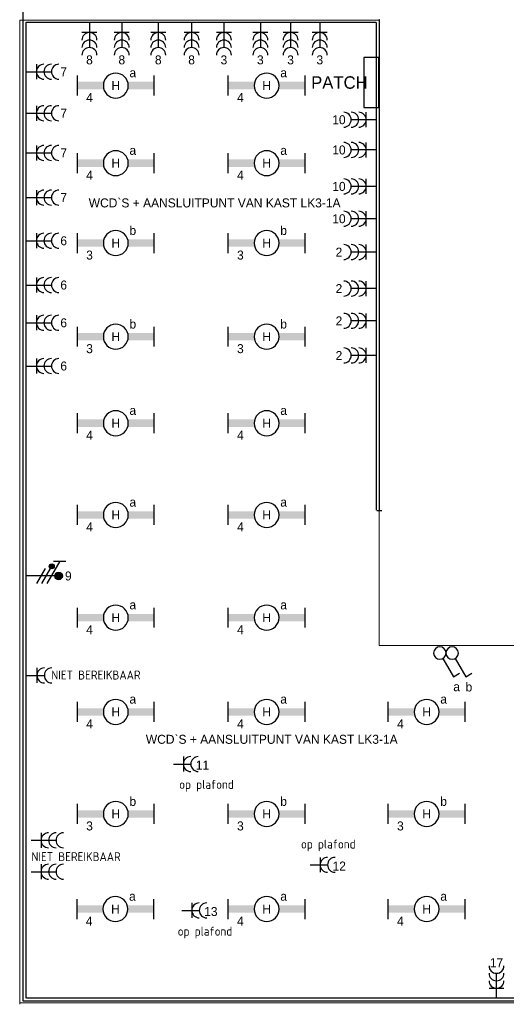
# Model space of a CAD drawing. Extents: x 1458 to 71127, y 1423 to 46205.
# Tile 2 of 9: x 13579 to 23336, y 16488 to 36230. Entities that reach past the tile are written whole.
import ezdxf
from ezdxf.enums import TextEntityAlignment as Align

# ---------------------------------------------------------------- set-up
doc = ezdxf.new("R2010")
doc.units = 0
doc.linetypes.add('E_GOOT3', pattern=[5, 4, -1])
doc.layers.get('0').update_dxf_attribs({"linetype": 'CONTINUOUS'})
for name, color, linetype in [('BL$4----', 7, 'CONTINUOUS'), ('EL6131--_WG', 4, 'CONTINUOUS'), ('EL6212--', 3, 'CONTINUOUS'), ('EL6222--', 3, 'CONTINUOUS'), ('EL6311--', 3, 'CONTINUOUS')]:
    doc.layers.add(name, color=color, linetype=linetype)
doc.styles.add('BURO-018', font='BUROFONT.SHX', dxfattribs={"height": 1.8})
doc.styles.add('BURO-025', font='BUROFONT.SHX', dxfattribs={"height": 2.5})
doc.styles.add('ISO', font='ISOCP3.SHX')

# ---------------------------------------------------------------- blocks, each defined once
blk = doc.blocks.new('1115B61540')
at = {"color": 0}
for p, q in [((-7.7, 2), (-7.7, -2)), ((7.7, 2), (7.7, -2))]:
    blk.add_line(p, q, dxfattribs=at)
at = {"color": 0, "linetype": 'Continuous'}
blk.add_circle((0, 0), 2.5, dxfattribs=at)
at = {"color": 0}
for points in [[(-2.5, 0.75), (-7.7, 0.75), (-2.5, -0.75), (-7.7, -0.75)], [(2.5, 0.75), (7.7, 0.75), (2.5, -0.75), (7.7, -0.75)]]:
    blk.add_solid(points, dxfattribs=at)
at = {"color": 0, "linetype": 'Continuous', "style": 'BURO-018'}
for tag, p in [('E_GROEP', (0, 5)), ('E_GKAST', (0, 5)), ('E_ARMCODE', (0, 0)), ('E_SLET', (4.5, -3))]:
    blk.add_attdef(tag, text='', height=1.8, dxfattribs=at).set_placement(p, align=Align.MIDDLE)
blk = doc.blocks.new('111304A')
at = {"color": 0, "linetype": 'Continuous'}
for p, q in [((0, 1), (0, 4.5)), ((-1.5, 3), (1.5, 3))]:
    blk.add_line(p, q, dxfattribs=at)
for centre in [(0, 6), (0, 4.5)]:
    blk.add_arc(centre, 1.5, 180, 360, dxfattribs=at)
at = {"color": 0, "linetype": 'Continuous', "style": 'BURO-018'}
for tag in ['E_GROEP', 'E_GKAST']:
    blk.add_attdef(tag, text='', height=1.8, dxfattribs=at).set_placement((0, 8.5), align=Align.MIDDLE)
at = {"color": 0, "linetype": 'Continuous', "style": 'BURO-018', "flags": 1}
for tag, p in [('E_VERMCODE', (13, 8.5)), ('E_MATCODE', (0, 0))]:
    blk.add_attdef(tag, text='', height=1.8, dxfattribs=at).set_placement(p, align=Align.MIDDLE)
blk = doc.blocks.new('111304B')
at = {"color": 0, "linetype": 'Continuous'}
for p, q in [((0, 1), (0, 6)), ((-1.5, 3), (1.5, 3))]:
    blk.add_line(p, q, dxfattribs=at)
for centre in [(0, 7.5), (0, 6), (0, 4.5)]:
    blk.add_arc(centre, 1.5, 180, 360, dxfattribs=at)
at = {"color": 0, "linetype": 'Continuous', "style": 'BURO-018'}
for tag in ['E_GROEP', 'E_GKAST']:
    blk.add_attdef(tag, text='', height=1.8, dxfattribs=at).set_placement((0, 10), align=Align.MIDDLE)
at = {"color": 0, "linetype": 'Continuous', "style": 'BURO-018', "flags": 1}
for tag, p in [('E_VERMCODE', (13, 10)), ('E_MATCODE', (0, 0))]:
    blk.add_attdef(tag, text='', height=1.8, dxfattribs=at).set_placement(p, align=Align.MIDDLE)
blk = doc.blocks.new('E00078')
at = {"color": 0, "linetype": 'Continuous'}
for p, q in [((-3, 6.48), (-3, 8.98)), ((-3, 7.73), (1.5, 5.13)), ((0, 7.5), (0, 1)), ((1.5, 4.13), (-1.5, 5.87)), ((1.5, 3.13), (-1.5, 4.87))]:
    blk.add_line(p, q, dxfattribs=at)
at = {"color": 0, "const_width": 0.75}
blk.add_lwpolyline([(-0.38, 7.5, 1), (0.38, 7.5, 1)], format="xyb", close=True, dxfattribs=at)
at = {"color": 0, "linetype": 'Continuous', "const_width": 0.5}
blk.add_lwpolyline([(-2.18, 6.12, 1), (-1.68, 6.12, 1)], format="xyb", close=True, dxfattribs=at)
at = {"color": 0, "linetype": 'Continuous'}
for centre, radius in [((0, 7.5), 0.75), ((-1.93, 6.12), 0.5)]:
    blk.add_circle(centre, radius, dxfattribs=at)
at = {"color": 0, "linetype": 'Continuous', "style": 'BURO-018'}
for tag in ['E_GROEP', 'E_GKAST']:
    blk.add_attdef(tag, text='', height=1.8, dxfattribs=at).set_placement((0, 11), align=Align.MIDDLE)
at = {"color": 0, "linetype": 'Continuous', "style": 'BURO-018', "flags": 1}
for tag, p in [('E_VERMCODE', (13, 11)), ('E_MATCODE', (0, 0))]:
    blk.add_attdef(tag, text='', height=1.8, dxfattribs=at).set_placement(p, align=Align.MIDDLE)
blk = doc.blocks.new('1114A1')
at = {"color": 0, "linetype": 'Continuous'}
for p, q in [((0.62, 3.33), (2.74, 7)), ((2.74, 7), (3.95, 6.3))]:
    blk.add_line(p, q, dxfattribs=at)
blk.add_circle((0, 2.25), 1.25, dxfattribs=at)
at = {"color": 0, "linetype": 'Continuous', "style": 'BURO-018'}
for tag, p in [('E_SLET1', (3.36, 9)), ('E_GKAST', (11.61, 4.38)), ('E_GROEP', (11.61, 1.38))]:
    blk.add_attdef(tag, text='', height=1.8, dxfattribs=at).set_placement(p, align=Align.MIDDLE)
at = {"color": 0, "linetype": 'Continuous', "style": 'BURO-018', "flags": 1}
blk.add_attdef('E_MATCODE', text='', height=1.8, dxfattribs=at).set_placement((0, 0), align=Align.MIDDLE)
blk = doc.blocks.new('111207')
at = {"color": 0, "linetype": 'Continuous'}
for p, q in [((5, 4), (-5, 4)), ((-5, 4), (-5, 1)), ((5, 1), (5, 4)), ((-5, 1), (5, 1))]:
    blk.add_line(p, q, dxfattribs=at)
at = {"color": 0, "linetype": 'Continuous', "style": 'BURO-018'}
for tag, p in [('E_GKAST', (0, 12)), ('E_GROEP', (0, 9)), ('E_KAST', (0, 6))]:
    blk.add_attdef(tag, text='', height=1.8, dxfattribs=at).set_placement(p, align=Align.MIDDLE)
at = {"color": 0, "linetype": 'Continuous', "style": 'BURO-018', "flags": 1}
blk.add_attdef('E_MATCODE', text='', height=1.8, dxfattribs=at).set_placement((0, 0), align=Align.MIDDLE)

msp = doc.modelspace()

# ---------------------------------------------------------------- linework, layer by layer
at = {"layer": 'BL$4----', "color": 33}
msp.add_line((20737, 26391), (20837, 26391), dxfattribs=at)
at = {"layer": 'EL6131--_WG', "color": 7, "linetype": 'E_GOOT3'}
for p, q in [((13647, 16551), (13647, 45231)), ((13707, 16611), (13707, 36181)), ((13707, 36181), (20727, 36181)), ((20727, 36181), (20727, 26393)), ((20787, 36241), (20787, 26393)), ((45877, 16611), (13707, 16611)), ((54987, 16551), (13647, 16551))]:
    msp.add_line(p, q, dxfattribs=at)
at = {"layer": 'EL6222--', "color": 4, "lineweight": 0}
for p, q in [((20789, 36219), (13579, 36219)), ((13579, 36219), (13579, 16488)), ((20789, 23683), (20789, 36219)), ((31605, 23683), (20789, 23683)), ((13579, 16520), (31605, 16520))]:
    msp.add_line(p, q, dxfattribs=at)

# ---------------------------------------------------------------- block references
at = {"layer": 'EL6212--', "color": 2, "lineweight": 0}
ref = msp.add_blockref('111207', (20878, 34970), dxfattribs=dict(at, xscale=100, yscale=100, zscale=100, rotation=90))
ref.add_attrib('E_KAST', 'PATCH', dxfattribs={"layer": '0', "color": 2, "linetype": 'Continuous', "height": 250, "style": 'BURO-025'}).set_placement((19989, 34970), align=Align.MIDDLE)
at = {"layer": 'EL6222--'}
ref = msp.add_blockref('111304B', (14978, 36270), dxfattribs=dict(at, xscale=100, yscale=100, zscale=100, rotation=180))
ref.add_attrib('E_GROEP', '8', dxfattribs={"layer": '0', "color": 1, "linetype": 'Continuous', "height": 180, "style": 'BURO-018'}).set_placement((14978, 35424), align=Align.MIDDLE)
ref = msp.add_blockref('111304B', (15626, 36270), dxfattribs=dict(at, xscale=100, yscale=100, zscale=100, rotation=180))
ref.add_attrib('E_GROEP', '8', dxfattribs={"layer": '0', "color": 1, "linetype": 'Continuous', "height": 180, "style": 'BURO-018'}).set_placement((15626, 35424), align=Align.MIDDLE)
ref = msp.add_blockref('111304B', (16357, 36270), dxfattribs=dict(at, xscale=100, yscale=100, zscale=100, rotation=180))
ref.add_attrib('E_GROEP', '8', dxfattribs={"layer": '0', "color": 1, "linetype": 'Continuous', "height": 180, "style": 'BURO-018'}).set_placement((16357, 35424), align=Align.MIDDLE)
ref = msp.add_blockref('111304B', (17025, 36270), dxfattribs=dict(at, xscale=100, yscale=100, zscale=100, rotation=180))
ref.add_attrib('E_GROEP', '8', dxfattribs={"layer": '0', "color": 1, "linetype": 'Continuous', "height": 180, "style": 'BURO-018'}).set_placement((17025, 35424), align=Align.MIDDLE)
ref = msp.add_blockref('111304B', (17673, 36270), dxfattribs=dict(at, xscale=100, yscale=100, zscale=100, rotation=180))
ref.add_attrib('E_GROEP', '3', dxfattribs={"layer": '0', "color": 1, "linetype": 'Continuous', "height": 180, "style": 'BURO-018'}).set_placement((17673, 35424), align=Align.MIDDLE)
ref = msp.add_blockref('111304B', (18404, 36270), dxfattribs=dict(at, xscale=100, yscale=100, zscale=100, rotation=180))
ref.add_attrib('E_GROEP', '3', dxfattribs={"layer": '0', "color": 1, "linetype": 'Continuous', "height": 180, "style": 'BURO-018'}).set_placement((18404, 35424), align=Align.MIDDLE)
ref = msp.add_blockref('111304B', (19010, 36270), dxfattribs=dict(at, xscale=100, yscale=100, zscale=100, rotation=180))
ref.add_attrib('E_GROEP', '3', dxfattribs={"layer": '0', "color": 1, "linetype": 'Continuous', "height": 180, "style": 'BURO-018'}).set_placement((19010, 35424), align=Align.MIDDLE)
ref = msp.add_blockref('111304B', (19596, 36270), dxfattribs=dict(at, xscale=100, yscale=100, zscale=100, rotation=180))
ref.add_attrib('E_GROEP', '3', dxfattribs={"layer": '0', "color": 1, "linetype": 'Continuous', "height": 180, "style": 'BURO-018'}).set_placement((19596, 35424), align=Align.MIDDLE)
ref = msp.add_blockref('111304B', (13615, 35187), dxfattribs=dict(at, xscale=100, yscale=100, zscale=100, rotation=270))
ref.add_attrib('E_GROEP', '7', dxfattribs={"layer": '0', "color": 1, "linetype": 'Continuous', "height": 180, "style": 'BURO-018'}).set_placement((14461, 35187), align=Align.MIDDLE)
ref = msp.add_blockref('111304B', (13615, 34355), dxfattribs=dict(at, xscale=100, yscale=100, zscale=100, rotation=270))
ref.add_attrib('E_GROEP', '7', dxfattribs={"layer": '0', "color": 1, "linetype": 'Continuous', "height": 180, "style": 'BURO-018'}).set_placement((14461, 34355), align=Align.MIDDLE)
ref = msp.add_blockref('111304B', (20826, 34224), dxfattribs=dict(at, xscale=100, yscale=100, zscale=100, rotation=90))
ref.add_attrib('E_GROEP', '10', dxfattribs={"layer": '0', "color": 1, "linetype": 'Continuous', "height": 180, "style": 'BURO-018'}).set_placement((19980, 34224), align=Align.MIDDLE)
ref = msp.add_blockref('111304B', (20826, 33618), dxfattribs=dict(at, xscale=100, yscale=100, zscale=100, rotation=90))
ref.add_attrib('E_GROEP', '10', dxfattribs={"layer": '0', "color": 1, "linetype": 'Continuous', "height": 180, "style": 'BURO-018'}).set_placement((19980, 33618), align=Align.MIDDLE)
ref = msp.add_blockref('111304B', (13615, 33558), dxfattribs=dict(at, xscale=100, yscale=100, zscale=100, rotation=270))
ref.add_attrib('E_GROEP', '7', dxfattribs={"layer": '0', "color": 1, "linetype": 'Continuous', "height": 180, "style": 'BURO-018'}).set_placement((14461, 33558), align=Align.MIDDLE)
ref = msp.add_blockref('111304B', (20826, 32887), dxfattribs=dict(at, xscale=100, yscale=100, zscale=100, rotation=90))
ref.add_attrib('E_GROEP', '10', dxfattribs={"layer": '0', "color": 1, "linetype": 'Continuous', "height": 180, "style": 'BURO-018'}).set_placement((19980, 32887), align=Align.MIDDLE)
ref = msp.add_blockref('111304B', (13615, 32663), dxfattribs=dict(at, xscale=100, yscale=100, zscale=100, rotation=270))
ref.add_attrib('E_GROEP', '7', dxfattribs={"layer": '0', "color": 1, "linetype": 'Continuous', "height": 180, "style": 'BURO-018'}).set_placement((14461, 32663), align=Align.MIDDLE)
ref = msp.add_blockref('111304B', (20826, 32239), dxfattribs=dict(at, xscale=100, yscale=100, zscale=100, rotation=90))
ref.add_attrib('E_GROEP', '10', dxfattribs={"layer": '0', "color": 1, "linetype": 'Continuous', "height": 180, "style": 'BURO-018'}).set_placement((19980, 32239), align=Align.MIDDLE)
ref = msp.add_blockref('111304B', (13615, 31797), dxfattribs=dict(at, xscale=100, yscale=100, zscale=100, rotation=270))
ref.add_attrib('E_GROEP', '6', dxfattribs={"layer": '0', "color": 1, "linetype": 'Continuous', "height": 180, "style": 'BURO-018'}).set_placement((14461, 31797), align=Align.MIDDLE)
ref = msp.add_blockref('111304B', (20826, 31571), dxfattribs=dict(at, xscale=100, yscale=100, zscale=100, rotation=90))
ref.add_attrib('E_GROEP', '2', dxfattribs={"layer": '0', "color": 1, "linetype": 'Continuous', "height": 180, "style": 'BURO-018'}).set_placement((19980, 31571), align=Align.MIDDLE)
ref = msp.add_blockref('111304B', (13615, 30910), dxfattribs=dict(at, xscale=100, yscale=100, zscale=100, rotation=270))
ref.add_attrib('E_GROEP', '6', dxfattribs={"layer": '0', "color": 1, "linetype": 'Continuous', "height": 180, "style": 'BURO-018'}).set_placement((14461, 30910), align=Align.MIDDLE)
ref = msp.add_blockref('111304B', (20826, 30839), dxfattribs=dict(at, xscale=100, yscale=100, zscale=100, rotation=90))
ref.add_attrib('E_GROEP', '2', dxfattribs={"layer": '0', "color": 1, "linetype": 'Continuous', "height": 180, "style": 'BURO-018'}).set_placement((19980, 30839), align=Align.MIDDLE)
ref = msp.add_blockref('111304B', (13615, 30152), dxfattribs=dict(at, xscale=100, yscale=100, zscale=100, rotation=270))
ref.add_attrib('E_GROEP', '6', dxfattribs={"layer": '0', "color": 1, "linetype": 'Continuous', "height": 180, "style": 'BURO-018'}).set_placement((14461, 30152), align=Align.MIDDLE)
ref = msp.add_blockref('111304B', (20826, 30192), dxfattribs=dict(at, xscale=100, yscale=100, zscale=100, rotation=90))
ref.add_attrib('E_GROEP', '2', dxfattribs={"layer": '0', "color": 1, "linetype": 'Continuous', "height": 180, "style": 'BURO-018'}).set_placement((19980, 30192), align=Align.MIDDLE)
ref = msp.add_blockref('111304B', (20826, 29497), dxfattribs=dict(at, xscale=100, yscale=100, zscale=100, rotation=90))
ref.add_attrib('E_GROEP', '2', dxfattribs={"layer": '0', "color": 1, "linetype": 'Continuous', "height": 180, "style": 'BURO-018'}).set_placement((19980, 29497), align=Align.MIDDLE)
ref = msp.add_blockref('111304B', (13615, 29286), dxfattribs=dict(at, xscale=100, yscale=100, zscale=100, rotation=270))
ref.add_attrib('E_GROEP', '6', dxfattribs={"layer": '0', "color": 1, "linetype": 'Continuous', "height": 180, "style": 'BURO-018'}).set_placement((14461, 29286), align=Align.MIDDLE)
at = {"layer": 'EL6222--', "color": 3, "lineweight": 0}
ref = msp.add_blockref('E00078', (13609, 25076), dxfattribs=dict(at, xscale=100, yscale=100, zscale=100, rotation=270))
ref.add_attrib('E_GROEP', '9', dxfattribs={"layer": '0', "color": 1, "linetype": 'Continuous', "height": 180, "style": 'BURO-018'}).set_placement((14553, 25076), align=Align.MIDDLE)
at = {"layer": 'EL6222--', "xscale": 100, "yscale": 100, "zscale": 100, "rotation": 270}
for name, p in [('111304A', (13623, 23081)), ('111304B', (13707, 19776)), ('111304B', (13707, 19147))]:
    msp.add_blockref(name, p, dxfattribs=at)
at = {"layer": 'EL6222--'}
ref = msp.add_blockref('111304A', (16560, 21304), dxfattribs=dict(at, xscale=100, yscale=100, zscale=100, rotation=270))
ref.add_attrib('E_GROEP', '11', dxfattribs={"layer": '0', "color": 1, "linetype": 'Continuous', "height": 180, "style": 'BURO-018'}).set_placement((17243, 21282), align=Align.MIDDLE)
ref = msp.add_blockref('111304A', (19303, 19284), dxfattribs=dict(at, xscale=100, yscale=100, zscale=100, rotation=270))
ref.add_attrib('E_GROEP', '12', dxfattribs={"layer": '0', "color": 1, "linetype": 'Continuous', "height": 180, "style": 'BURO-018'}).set_placement((19986, 19261), align=Align.MIDDLE)
ref = msp.add_blockref('111304A', (16729, 18370), dxfattribs=dict(at, xscale=100, yscale=100, zscale=100, rotation=270))
ref.add_attrib('E_GROEP', '13', dxfattribs={"layer": '0', "color": 1, "linetype": 'Continuous', "height": 180, "style": 'BURO-018'}).set_placement((17412, 18348), align=Align.MIDDLE)
at = {"layer": 'EL6222--', "color": 3, "lineweight": 0}
ref = msp.add_blockref('111304B', (23139, 16510), dxfattribs=dict(at, xscale=100, yscale=100, zscale=100))
ref.add_attrib('E_GROEP', '17', dxfattribs={"layer": '0', "color": 1, "linetype": 'Continuous', "height": 180, "style": 'BURO-018'}).set_placement((23139, 17322), align=Align.MIDDLE)
at = {"layer": 'EL6311--'}
ref = msp.add_blockref('1115B61540', (15506, 34909), dxfattribs=dict(at, xscale=-100, yscale=100, zscale=100, rotation=180))
ref.add_attrib('E_ARMCODE', 'H', dxfattribs={"layer": '0', "color": 1, "linetype": 'Continuous', "height": 180, "style": 'BURO-018'}).set_placement((15506, 34909), align=Align.MIDDLE)
ref.add_attrib('E_SLET', 'a', dxfattribs={"layer": '0', "color": 1, "linetype": 'Continuous', "height": 180, "style": 'BURO-018'}).set_placement((15847, 35165), align=Align.MIDDLE)
ref.add_attrib('E_GROEP', '4', dxfattribs={"layer": '0', "color": 1, "linetype": 'Continuous', "height": 180, "style": 'BURO-018'}).set_placement((14979, 34668), align=Align.MIDDLE)
ref = msp.add_blockref('1115B61540', (18530, 34909), dxfattribs=dict(at, xscale=-100, yscale=100, zscale=100, rotation=180))
ref.add_attrib('E_ARMCODE', 'H', dxfattribs={"layer": '0', "color": 1, "linetype": 'Continuous', "height": 180, "style": 'BURO-018'}).set_placement((18530, 34909), align=Align.MIDDLE)
ref.add_attrib('E_SLET', 'a', dxfattribs={"layer": '0', "color": 1, "linetype": 'Continuous', "height": 180, "style": 'BURO-018'}).set_placement((18871, 35165), align=Align.MIDDLE)
ref.add_attrib('E_GROEP', '4', dxfattribs={"layer": '0', "color": 1, "linetype": 'Continuous', "height": 180, "style": 'BURO-018'}).set_placement((18004, 34668), align=Align.MIDDLE)
ref = msp.add_blockref('1115B61540', (15506, 33353), dxfattribs=dict(at, xscale=-100, yscale=100, zscale=100, rotation=180))
ref.add_attrib('E_ARMCODE', 'H', dxfattribs={"layer": '0', "color": 1, "linetype": 'Continuous', "height": 180, "style": 'BURO-018'}).set_placement((15506, 33353), align=Align.MIDDLE)
ref.add_attrib('E_SLET', 'a', dxfattribs={"layer": '0', "color": 1, "linetype": 'Continuous', "height": 180, "style": 'BURO-018'}).set_placement((15847, 33609), align=Align.MIDDLE)
ref.add_attrib('E_GROEP', '4', dxfattribs={"layer": '0', "color": 1, "linetype": 'Continuous', "height": 180, "style": 'BURO-018'}).set_placement((14979, 33112), align=Align.MIDDLE)
ref = msp.add_blockref('1115B61540', (18530, 33353), dxfattribs=dict(at, xscale=-100, yscale=100, zscale=100, rotation=180))
ref.add_attrib('E_ARMCODE', 'H', dxfattribs={"layer": '0', "color": 1, "linetype": 'Continuous', "height": 180, "style": 'BURO-018'}).set_placement((18530, 33353), align=Align.MIDDLE)
ref.add_attrib('E_SLET', 'a', dxfattribs={"layer": '0', "color": 1, "linetype": 'Continuous', "height": 180, "style": 'BURO-018'}).set_placement((18871, 33609), align=Align.MIDDLE)
ref.add_attrib('E_GROEP', '4', dxfattribs={"layer": '0', "color": 1, "linetype": 'Continuous', "height": 180, "style": 'BURO-018'}).set_placement((18004, 33112), align=Align.MIDDLE)
ref = msp.add_blockref('1115B61540', (15506, 31751), dxfattribs=dict(at, xscale=-100, yscale=100, zscale=100, rotation=180))
ref.add_attrib('E_ARMCODE', 'H', dxfattribs={"layer": '0', "color": 1, "linetype": 'Continuous', "height": 180, "style": 'BURO-018'}).set_placement((15506, 31751), align=Align.MIDDLE)
ref.add_attrib('E_SLET', 'b', dxfattribs={"layer": '0', "color": 1, "linetype": 'Continuous', "height": 180, "style": 'BURO-018'}).set_placement((15847, 32007), align=Align.MIDDLE)
ref.add_attrib('E_GROEP', '3', dxfattribs={"layer": '0', "color": 1, "linetype": 'Continuous', "height": 180, "style": 'BURO-018'}).set_placement((14979, 31510), align=Align.MIDDLE)
ref = msp.add_blockref('1115B61540', (18530, 31751), dxfattribs=dict(at, xscale=-100, yscale=100, zscale=100, rotation=180))
ref.add_attrib('E_ARMCODE', 'H', dxfattribs={"layer": '0', "color": 1, "linetype": 'Continuous', "height": 180, "style": 'BURO-018'}).set_placement((18530, 31751), align=Align.MIDDLE)
ref.add_attrib('E_SLET', 'b', dxfattribs={"layer": '0', "color": 1, "linetype": 'Continuous', "height": 180, "style": 'BURO-018'}).set_placement((18871, 32007), align=Align.MIDDLE)
ref.add_attrib('E_GROEP', '3', dxfattribs={"layer": '0', "color": 1, "linetype": 'Continuous', "height": 180, "style": 'BURO-018'}).set_placement((18004, 31510), align=Align.MIDDLE)
ref = msp.add_blockref('1115B61540', (15506, 29874), dxfattribs=dict(at, xscale=-100, yscale=100, zscale=100, rotation=180))
ref.add_attrib('E_ARMCODE', 'H', dxfattribs={"layer": '0', "color": 1, "linetype": 'Continuous', "height": 180, "style": 'BURO-018'}).set_placement((15506, 29874), align=Align.MIDDLE)
ref.add_attrib('E_SLET', 'b', dxfattribs={"layer": '0', "color": 1, "linetype": 'Continuous', "height": 180, "style": 'BURO-018'}).set_placement((15847, 30131), align=Align.MIDDLE)
ref.add_attrib('E_GROEP', '3', dxfattribs={"layer": '0', "color": 1, "linetype": 'Continuous', "height": 180, "style": 'BURO-018'}).set_placement((14979, 29634), align=Align.MIDDLE)
ref = msp.add_blockref('1115B61540', (18530, 29874), dxfattribs=dict(at, xscale=-100, yscale=100, zscale=100, rotation=180))
ref.add_attrib('E_ARMCODE', 'H', dxfattribs={"layer": '0', "color": 1, "linetype": 'Continuous', "height": 180, "style": 'BURO-018'}).set_placement((18530, 29874), align=Align.MIDDLE)
ref.add_attrib('E_SLET', 'b', dxfattribs={"layer": '0', "color": 1, "linetype": 'Continuous', "height": 180, "style": 'BURO-018'}).set_placement((18871, 30131), align=Align.MIDDLE)
ref.add_attrib('E_GROEP', '3', dxfattribs={"layer": '0', "color": 1, "linetype": 'Continuous', "height": 180, "style": 'BURO-018'}).set_placement((18004, 29634), align=Align.MIDDLE)
ref = msp.add_blockref('1115B61540', (15506, 28139), dxfattribs=dict(at, xscale=-100, yscale=100, zscale=100, rotation=180))
ref.add_attrib('E_ARMCODE', 'H', dxfattribs={"layer": '0', "color": 1, "linetype": 'Continuous', "height": 180, "style": 'BURO-018'}).set_placement((15506, 28139), align=Align.MIDDLE)
ref.add_attrib('E_SLET', 'a', dxfattribs={"layer": '0', "color": 1, "linetype": 'Continuous', "height": 180, "style": 'BURO-018'}).set_placement((15847, 28395), align=Align.MIDDLE)
ref.add_attrib('E_GROEP', '4', dxfattribs={"layer": '0', "color": 1, "linetype": 'Continuous', "height": 180, "style": 'BURO-018'}).set_placement((14979, 27898), align=Align.MIDDLE)
ref = msp.add_blockref('1115B61540', (18530, 28139), dxfattribs=dict(at, xscale=-100, yscale=100, zscale=100, rotation=180))
ref.add_attrib('E_ARMCODE', 'H', dxfattribs={"layer": '0', "color": 1, "linetype": 'Continuous', "height": 180, "style": 'BURO-018'}).set_placement((18530, 28139), align=Align.MIDDLE)
ref.add_attrib('E_SLET', 'a', dxfattribs={"layer": '0', "color": 1, "linetype": 'Continuous', "height": 180, "style": 'BURO-018'}).set_placement((18871, 28395), align=Align.MIDDLE)
ref.add_attrib('E_GROEP', '4', dxfattribs={"layer": '0', "color": 1, "linetype": 'Continuous', "height": 180, "style": 'BURO-018'}).set_placement((18004, 27898), align=Align.MIDDLE)
ref = msp.add_blockref('1115B61540', (15506, 26300), dxfattribs=dict(at, xscale=-100, yscale=100, zscale=100, rotation=180))
ref.add_attrib('E_ARMCODE', 'H', dxfattribs={"layer": '0', "color": 1, "linetype": 'Continuous', "height": 180, "style": 'BURO-018'}).set_placement((15506, 26300), align=Align.MIDDLE)
ref.add_attrib('E_SLET', 'a', dxfattribs={"layer": '0', "color": 1, "linetype": 'Continuous', "height": 180, "style": 'BURO-018'}).set_placement((15847, 26556), align=Align.MIDDLE)
ref.add_attrib('E_GROEP', '4', dxfattribs={"layer": '0', "color": 1, "linetype": 'Continuous', "height": 180, "style": 'BURO-018'}).set_placement((14979, 26059), align=Align.MIDDLE)
ref = msp.add_blockref('1115B61540', (18530, 26300), dxfattribs=dict(at, xscale=-100, yscale=100, zscale=100, rotation=180))
ref.add_attrib('E_ARMCODE', 'H', dxfattribs={"layer": '0', "color": 1, "linetype": 'Continuous', "height": 180, "style": 'BURO-018'}).set_placement((18530, 26300), align=Align.MIDDLE)
ref.add_attrib('E_SLET', 'a', dxfattribs={"layer": '0', "color": 1, "linetype": 'Continuous', "height": 180, "style": 'BURO-018'}).set_placement((18871, 26556), align=Align.MIDDLE)
ref.add_attrib('E_GROEP', '4', dxfattribs={"layer": '0', "color": 1, "linetype": 'Continuous', "height": 180, "style": 'BURO-018'}).set_placement((18004, 26059), align=Align.MIDDLE)
ref = msp.add_blockref('1115B61540', (15506, 24240), dxfattribs=dict(at, xscale=-100, yscale=100, zscale=100, rotation=180))
ref.add_attrib('E_ARMCODE', 'H', dxfattribs={"layer": '0', "color": 1, "linetype": 'Continuous', "height": 180, "style": 'BURO-018'}).set_placement((15506, 24240), align=Align.MIDDLE)
ref.add_attrib('E_SLET', 'a', dxfattribs={"layer": '0', "color": 1, "linetype": 'Continuous', "height": 180, "style": 'BURO-018'}).set_placement((15847, 24496), align=Align.MIDDLE)
ref.add_attrib('E_GROEP', '4', dxfattribs={"layer": '0', "color": 1, "linetype": 'Continuous', "height": 180, "style": 'BURO-018'}).set_placement((14979, 23999), align=Align.MIDDLE)
ref = msp.add_blockref('1115B61540', (18530, 24240), dxfattribs=dict(at, xscale=-100, yscale=100, zscale=100, rotation=180))
ref.add_attrib('E_ARMCODE', 'H', dxfattribs={"layer": '0', "color": 1, "linetype": 'Continuous', "height": 180, "style": 'BURO-018'}).set_placement((18530, 24240), align=Align.MIDDLE)
ref.add_attrib('E_SLET', 'a', dxfattribs={"layer": '0', "color": 1, "linetype": 'Continuous', "height": 180, "style": 'BURO-018'}).set_placement((18871, 24496), align=Align.MIDDLE)
ref.add_attrib('E_GROEP', '4', dxfattribs={"layer": '0', "color": 1, "linetype": 'Continuous', "height": 180, "style": 'BURO-018'}).set_placement((18004, 23999), align=Align.MIDDLE)
ref = msp.add_blockref('1114A1', (22003, 23755), dxfattribs=dict(at, xscale=-100, yscale=100, zscale=100, rotation=180))
ref.add_attrib('E_SLET1', 'a', dxfattribs={"layer": '0', "color": 1, "linetype": 'Continuous', "height": 180, "style": 'BURO-018'}).set_placement((22339, 22855), align=Align.MIDDLE)
ref = msp.add_blockref('1114A1', (22250, 23755), dxfattribs=dict(at, xscale=-100, yscale=100, zscale=100, rotation=180))
ref.add_attrib('E_SLET1', 'b', dxfattribs={"layer": '0', "color": 1, "linetype": 'Continuous', "height": 180, "style": 'BURO-018'}).set_placement((22586, 22855), align=Align.MIDDLE)
ref = msp.add_blockref('1115B61540', (15506, 22350), dxfattribs=dict(at, xscale=-100, yscale=100, zscale=100, rotation=180))
ref.add_attrib('E_ARMCODE', 'H', dxfattribs={"layer": '0', "color": 1, "linetype": 'Continuous', "height": 180, "style": 'BURO-018'}).set_placement((15506, 22350), align=Align.MIDDLE)
ref.add_attrib('E_SLET', 'a', dxfattribs={"layer": '0', "color": 1, "linetype": 'Continuous', "height": 180, "style": 'BURO-018'}).set_placement((15847, 22606), align=Align.MIDDLE)
ref.add_attrib('E_GROEP', '4', dxfattribs={"layer": '0', "color": 1, "linetype": 'Continuous', "height": 180, "style": 'BURO-018'}).set_placement((14979, 22109), align=Align.MIDDLE)
ref = msp.add_blockref('1115B61540', (18530, 22350), dxfattribs=dict(at, xscale=-100, yscale=100, zscale=100, rotation=180))
ref.add_attrib('E_ARMCODE', 'H', dxfattribs={"layer": '0', "color": 1, "linetype": 'Continuous', "height": 180, "style": 'BURO-018'}).set_placement((18530, 22350), align=Align.MIDDLE)
ref.add_attrib('E_SLET', 'a', dxfattribs={"layer": '0', "color": 1, "linetype": 'Continuous', "height": 180, "style": 'BURO-018'}).set_placement((18871, 22606), align=Align.MIDDLE)
ref.add_attrib('E_GROEP', '4', dxfattribs={"layer": '0', "color": 1, "linetype": 'Continuous', "height": 180, "style": 'BURO-018'}).set_placement((18004, 22109), align=Align.MIDDLE)
ref = msp.add_blockref('1115B61540', (21738, 22350), dxfattribs=dict(at, xscale=-100, yscale=100, zscale=100, rotation=180))
ref.add_attrib('E_ARMCODE', 'H', dxfattribs={"layer": '0', "color": 1, "linetype": 'Continuous', "height": 180, "style": 'BURO-018'}).set_placement((21738, 22350), align=Align.MIDDLE)
ref.add_attrib('E_SLET', 'a', dxfattribs={"layer": '0', "color": 1, "linetype": 'Continuous', "height": 180, "style": 'BURO-018'}).set_placement((22079, 22606), align=Align.MIDDLE)
ref.add_attrib('E_GROEP', '4', dxfattribs={"layer": '0', "color": 1, "linetype": 'Continuous', "height": 180, "style": 'BURO-018'}).set_placement((21212, 22109), align=Align.MIDDLE)
ref = msp.add_blockref('1115B61540', (15506, 20304), dxfattribs=dict(at, xscale=-100, yscale=100, zscale=100, rotation=180))
ref.add_attrib('E_ARMCODE', 'H', dxfattribs={"layer": '0', "color": 1, "linetype": 'Continuous', "height": 180, "style": 'BURO-018'}).set_placement((15506, 20304), align=Align.MIDDLE)
ref.add_attrib('E_SLET', 'b', dxfattribs={"layer": '0', "color": 1, "linetype": 'Continuous', "height": 180, "style": 'BURO-018'}).set_placement((15847, 20560), align=Align.MIDDLE)
ref.add_attrib('E_GROEP', '3', dxfattribs={"layer": '0', "color": 1, "linetype": 'Continuous', "height": 180, "style": 'BURO-018'}).set_placement((14979, 20064), align=Align.MIDDLE)
ref = msp.add_blockref('1115B61540', (18530, 20304), dxfattribs=dict(at, xscale=-100, yscale=100, zscale=100, rotation=180))
ref.add_attrib('E_ARMCODE', 'H', dxfattribs={"layer": '0', "color": 1, "linetype": 'Continuous', "height": 180, "style": 'BURO-018'}).set_placement((18530, 20304), align=Align.MIDDLE)
ref.add_attrib('E_SLET', 'b', dxfattribs={"layer": '0', "color": 1, "linetype": 'Continuous', "height": 180, "style": 'BURO-018'}).set_placement((18871, 20560), align=Align.MIDDLE)
ref.add_attrib('E_GROEP', '3', dxfattribs={"layer": '0', "color": 1, "linetype": 'Continuous', "height": 180, "style": 'BURO-018'}).set_placement((18004, 20064), align=Align.MIDDLE)
ref = msp.add_blockref('1115B61540', (21738, 20304), dxfattribs=dict(at, xscale=-100, yscale=100, zscale=100, rotation=180))
ref.add_attrib('E_ARMCODE', 'H', dxfattribs={"layer": '0', "color": 1, "linetype": 'Continuous', "height": 180, "style": 'BURO-018'}).set_placement((21738, 20304), align=Align.MIDDLE)
ref.add_attrib('E_SLET', 'b', dxfattribs={"layer": '0', "color": 1, "linetype": 'Continuous', "height": 180, "style": 'BURO-018'}).set_placement((22079, 20560), align=Align.MIDDLE)
ref.add_attrib('E_GROEP', '3', dxfattribs={"layer": '0', "color": 1, "linetype": 'Continuous', "height": 180, "style": 'BURO-018'}).set_placement((21212, 20064), align=Align.MIDDLE)
ref = msp.add_blockref('1115B61540', (15498, 18397), dxfattribs=dict(at, xscale=-100, yscale=100, zscale=100, rotation=180))
ref.add_attrib('E_ARMCODE', 'H', dxfattribs={"layer": '0', "color": 1, "linetype": 'Continuous', "height": 180, "style": 'BURO-018'}).set_placement((15498, 18397), align=Align.MIDDLE)
ref.add_attrib('E_SLET', 'a', dxfattribs={"layer": '0', "color": 1, "linetype": 'Continuous', "height": 180, "style": 'BURO-018'}).set_placement((15839, 18653), align=Align.MIDDLE)
ref.add_attrib('E_GROEP', '4', dxfattribs={"layer": '0', "color": 1, "linetype": 'Continuous', "height": 180, "style": 'BURO-018'}).set_placement((14972, 18156), align=Align.MIDDLE)
ref = msp.add_blockref('1115B61540', (18530, 18397), dxfattribs=dict(at, xscale=-100, yscale=100, zscale=100, rotation=180))
ref.add_attrib('E_ARMCODE', 'H', dxfattribs={"layer": '0', "color": 1, "linetype": 'Continuous', "height": 180, "style": 'BURO-018'}).set_placement((18530, 18397), align=Align.MIDDLE)
ref.add_attrib('E_SLET', 'a', dxfattribs={"layer": '0', "color": 1, "linetype": 'Continuous', "height": 180, "style": 'BURO-018'}).set_placement((18871, 18653), align=Align.MIDDLE)
ref.add_attrib('E_GROEP', '4', dxfattribs={"layer": '0', "color": 1, "linetype": 'Continuous', "height": 180, "style": 'BURO-018'}).set_placement((18004, 18156), align=Align.MIDDLE)
ref = msp.add_blockref('1115B61540', (21738, 18397), dxfattribs=dict(at, xscale=-100, yscale=100, zscale=100, rotation=180))
ref.add_attrib('E_ARMCODE', 'H', dxfattribs={"layer": '0', "color": 1, "linetype": 'Continuous', "height": 180, "style": 'BURO-018'}).set_placement((21738, 18397), align=Align.MIDDLE)
ref.add_attrib('E_SLET', 'a', dxfattribs={"layer": '0', "color": 1, "linetype": 'Continuous', "height": 180, "style": 'BURO-018'}).set_placement((22079, 18653), align=Align.MIDDLE)
ref.add_attrib('E_GROEP', '4', dxfattribs={"layer": '0', "color": 1, "linetype": 'Continuous', "height": 180, "style": 'BURO-018'}).set_placement((21212, 18156), align=Align.MIDDLE)

# ---------------------------------------------------------------- texts
at = {"layer": 'EL6131--_WG', "color": 4, "style": 'ISO'}
for p in [(14214, 23000), (13815, 19358)]:
    msp.add_text('NIET BEREIKBAAR', height=180, dxfattribs=at).set_placement(p)
at = {"layer": 'EL6131--_WG', "color": 1, "style": 'ISO'}
for p in [(16777, 20807), (19219, 19611), (16747, 17863)]:
    msp.add_text('op plafond', height=180, dxfattribs=at).set_placement(p)
at = {"layer": 'EL6222--', "color": 4, "lineweight": 0, "style": 'BURO-018'}
for p in [(14963, 32466), (16108, 21711)]:
    msp.add_text('WCD`S + AANSLUITPUNT VAN KAST LK3-1A', height=180, dxfattribs=at).set_placement(p)

doc.saveas('drawing.dxf')
